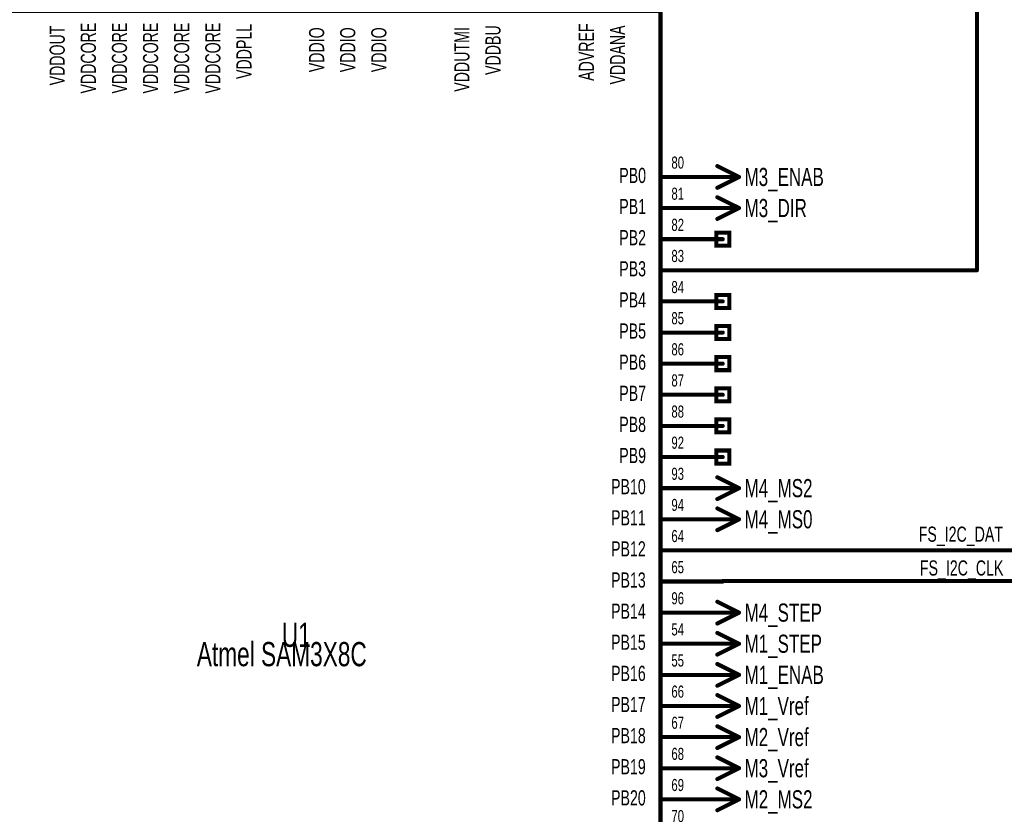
# Model space of a CAD drawing. Extents: x -0.3 to 11.2, y -0.5 to 7.6.
# Tile 11 of 14: x 4.8 to 7.2, y 3.6 to 5.5. Entities that reach past the tile are written whole.
import ezdxf
from ezdxf.enums import TextEntityAlignment as Align

# ---------------------------------------------------------------- set-up
doc = ezdxf.new("R2010")
doc.units = 0
for name, color, linetype in [('Element', 253, 'CONTINUOUS'), ('Net', 50, 'CONTINUOUS'), ('Pin', 50, 'CONTINUOUS'), ('Shapes', 252, 'CONTINUOUS')]:
    doc.layers.add(name, color=color, linetype=linetype)

msp = doc.modelspace()

# ---------------------------------------------------------------- linework, layer by layer
at = {"layer": 'Element', "linetype": 'CONTINUOUS', "const_width": 0.0098}
msp.add_lwpolyline([(4.635, 5.4861), (6.36, 5.4861), (6.36, 2.0111), (4.635, 2.0111), (4.635, 5.4861)], dxfattribs=at)
at = {"layer": 'Net', "linetype": 'CONTINUOUS', "const_width": 0.0098}
for points in [[(7.1222, 4.8611), (7.1222, 5.5989)], [(6.51, 4.8611), (7.1222, 4.8611)], [(6.51, 4.1861), (7.3276, 4.1861)], [(6.51, 4.1124), (7.846, 4.1124)]]:
    msp.add_lwpolyline(points, dxfattribs=at)
at = {"layer": 'Net', "linetype": 'CONTINUOUS', "const_width": 0.0049}
for points in [[(6.5075, 4.8611, 1), (6.5124, 4.8611, 1), (6.5075, 4.8611, 1)], [(7.1197, 4.8611, 1), (7.1246, 4.8611, 1), (7.1197, 4.8611, 1)], [(7.1197, 4.8611, 1), (7.1246, 4.8611, 1), (7.1197, 4.8611, 1)], [(6.5075, 4.1861, 1), (6.5124, 4.1861, 1), (6.5075, 4.1861, 1)], [(6.5075, 4.1124, 1), (6.5124, 4.1124, 1), (6.5075, 4.1124, 1)]]:
    msp.add_lwpolyline(points, format="xyb", dxfattribs=at)
at = {"layer": 'Pin', "linetype": 'CONTINUOUS', "const_width": 0.0098}
for points in [[(6.4969, 5.1123), (6.5493, 5.0861)], [(6.36, 5.0861), (6.51, 5.0861)], [(6.4969, 5.0599), (6.5493, 5.0861)], [(6.51, 5.0861), (6.5493, 5.0861)], [(6.4969, 5.0373), (6.5493, 5.0111)], [(6.36, 5.0111), (6.51, 5.0111)], [(6.4969, 4.9849), (6.5493, 5.0111)], [(6.51, 5.0111), (6.5493, 5.0111)], [(6.36, 4.9361), (6.51, 4.9361)], [(6.4942, 4.9519), (6.5257, 4.9519), (6.5257, 4.9204), (6.4942, 4.9204), (6.4942, 4.9519)], [(6.36, 4.8611), (6.51, 4.8611)], [(6.4942, 4.8019), (6.5257, 4.8019), (6.5257, 4.7704), (6.4942, 4.7704), (6.4942, 4.8019)], [(6.36, 4.7861), (6.51, 4.7861)], [(6.4942, 4.7269), (6.5257, 4.7269), (6.5257, 4.6954), (6.4942, 4.6954), (6.4942, 4.7269)], [(6.36, 4.7111), (6.51, 4.7111)], [(6.4942, 4.6519), (6.5257, 4.6519), (6.5257, 4.6204), (6.4942, 4.6204), (6.4942, 4.6519)], [(6.36, 4.6361), (6.51, 4.6361)], [(6.4942, 4.5769), (6.5257, 4.5769), (6.5257, 4.5454), (6.4942, 4.5454), (6.4942, 4.5769)], [(6.36, 4.5611), (6.51, 4.5611)], [(6.36, 4.4861), (6.51, 4.4861)], [(6.4942, 4.5019), (6.5257, 4.5019), (6.5257, 4.4704), (6.4942, 4.4704), (6.4942, 4.5019)], [(6.36, 4.4111), (6.51, 4.4111)], [(6.4942, 4.4269), (6.5257, 4.4269), (6.5257, 4.3954), (6.4942, 4.3954), (6.4942, 4.4269)], [(6.4969, 4.3623), (6.5493, 4.3361)], [(6.36, 4.3361), (6.51, 4.3361)], [(6.4969, 4.3099), (6.5493, 4.3361)], [(6.51, 4.3361), (6.5493, 4.3361)], [(6.4969, 4.2873), (6.5493, 4.2611)], [(6.36, 4.2611), (6.51, 4.2611)], [(6.4969, 4.2349), (6.5493, 4.2611)], [(6.51, 4.2611), (6.5493, 4.2611)], [(6.36, 4.1861), (6.51, 4.1861)], [(6.36, 4.1111), (6.51, 4.1111)], [(6.4969, 4.0623), (6.5493, 4.0361)], [(6.36, 4.0361), (6.51, 4.0361)], [(6.4969, 4.0099), (6.5493, 4.0361)], [(6.51, 4.0361), (6.5493, 4.0361)], [(6.4969, 3.9873), (6.5493, 3.9611)], [(6.36, 3.9611), (6.51, 3.9611)], [(6.4969, 3.9349), (6.5493, 3.9611)], [(6.51, 3.9611), (6.5493, 3.9611)], [(6.4969, 3.9123), (6.5493, 3.8861)], [(6.36, 3.8861), (6.51, 3.8861)], [(6.4969, 3.8599), (6.5493, 3.8861)], [(6.51, 3.8861), (6.5493, 3.8861)], [(6.4969, 3.8373), (6.5493, 3.8111)], [(6.36, 3.8111), (6.51, 3.8111)], [(6.4969, 3.7849), (6.5493, 3.8111)], [(6.51, 3.8111), (6.5493, 3.8111)], [(6.4969, 3.7623), (6.5493, 3.7361)], [(6.36, 3.7361), (6.51, 3.7361)], [(6.4969, 3.7099), (6.5493, 3.7361)], [(6.51, 3.7361), (6.5493, 3.7361)], [(6.4969, 3.6873), (6.5493, 3.6611)], [(6.36, 3.6611), (6.51, 3.6611)], [(6.4969, 3.6349), (6.5493, 3.6611)], [(6.51, 3.6611), (6.5493, 3.6611)], [(6.4969, 3.6123), (6.5493, 3.5861)], [(6.36, 3.5861), (6.51, 3.5861)], [(6.4969, 3.5599), (6.5493, 3.5861)], [(6.51, 3.5861), (6.5493, 3.5861)]]:
    msp.add_lwpolyline(points, dxfattribs=at)
at = {"layer": 'Pin', "linetype": 'CONTINUOUS', "const_width": 0.0049}
for points in [[(6.4944, 5.1123, 1), (6.4993, 5.1123, 1), (6.4944, 5.1123, 1)], [(6.3575, 5.0861, 1), (6.3624, 5.0861, 1), (6.3575, 5.0861, 1)], [(6.5075, 5.0861, 1), (6.5124, 5.0861, 1), (6.5075, 5.0861, 1)], [(6.5075, 5.0861, 1), (6.5124, 5.0861, 1), (6.5075, 5.0861, 1)], [(6.5469, 5.0861, 1), (6.5518, 5.0861, 1), (6.5469, 5.0861, 1)], [(6.5469, 5.0861, 1), (6.5518, 5.0861, 1), (6.5469, 5.0861, 1)], [(6.5469, 5.0861, 1), (6.5518, 5.0861, 1), (6.5469, 5.0861, 1)], [(6.4944, 5.0599, 1), (6.4993, 5.0599, 1), (6.4944, 5.0599, 1)], [(6.4944, 5.0373, 1), (6.4993, 5.0373, 1), (6.4944, 5.0373, 1)], [(6.3575, 5.0111, 1), (6.3624, 5.0111, 1), (6.3575, 5.0111, 1)], [(6.5075, 5.0111, 1), (6.5124, 5.0111, 1), (6.5075, 5.0111, 1)], [(6.5075, 5.0111, 1), (6.5124, 5.0111, 1), (6.5075, 5.0111, 1)], [(6.5469, 5.0111, 1), (6.5518, 5.0111, 1), (6.5469, 5.0111, 1)], [(6.5469, 5.0111, 1), (6.5518, 5.0111, 1), (6.5469, 5.0111, 1)], [(6.5469, 5.0111, 1), (6.5518, 5.0111, 1), (6.5469, 5.0111, 1)], [(6.4944, 4.9849, 1), (6.4993, 4.9849, 1), (6.4944, 4.9849, 1)], [(6.3575, 4.9361, 1), (6.3624, 4.9361, 1), (6.3575, 4.9361, 1)], [(6.5075, 4.9361, 1), (6.5124, 4.9361, 1), (6.5075, 4.9361, 1)], [(6.3575, 4.8611, 1), (6.3624, 4.8611, 1), (6.3575, 4.8611, 1)], [(6.5075, 4.8611, 1), (6.5124, 4.8611, 1), (6.5075, 4.8611, 1)], [(6.3575, 4.7861, 1), (6.3624, 4.7861, 1), (6.3575, 4.7861, 1)], [(6.5075, 4.7861, 1), (6.5124, 4.7861, 1), (6.5075, 4.7861, 1)], [(6.3575, 4.7111, 1), (6.3624, 4.7111, 1), (6.3575, 4.7111, 1)], [(6.5075, 4.7111, 1), (6.5124, 4.7111, 1), (6.5075, 4.7111, 1)], [(6.3575, 4.6361, 1), (6.3624, 4.6361, 1), (6.3575, 4.6361, 1)], [(6.5075, 4.6361, 1), (6.5124, 4.6361, 1), (6.5075, 4.6361, 1)], [(6.3575, 4.5611, 1), (6.3624, 4.5611, 1), (6.3575, 4.5611, 1)], [(6.5075, 4.5611, 1), (6.5124, 4.5611, 1), (6.5075, 4.5611, 1)], [(6.3575, 4.4861, 1), (6.3624, 4.4861, 1), (6.3575, 4.4861, 1)], [(6.5075, 4.4861, 1), (6.5124, 4.4861, 1), (6.5075, 4.4861, 1)], [(6.3575, 4.4111, 1), (6.3624, 4.4111, 1), (6.3575, 4.4111, 1)], [(6.5075, 4.4111, 1), (6.5124, 4.4111, 1), (6.5075, 4.4111, 1)], [(6.4944, 4.3623, 1), (6.4993, 4.3623, 1), (6.4944, 4.3623, 1)], [(6.3575, 4.3361, 1), (6.3624, 4.3361, 1), (6.3575, 4.3361, 1)], [(6.5075, 4.3361, 1), (6.5124, 4.3361, 1), (6.5075, 4.3361, 1)], [(6.5075, 4.3361, 1), (6.5124, 4.3361, 1), (6.5075, 4.3361, 1)], [(6.5469, 4.3361, 1), (6.5518, 4.3361, 1), (6.5469, 4.3361, 1)], [(6.5469, 4.3361, 1), (6.5518, 4.3361, 1), (6.5469, 4.3361, 1)], [(6.5469, 4.3361, 1), (6.5518, 4.3361, 1), (6.5469, 4.3361, 1)], [(6.4944, 4.3099, 1), (6.4993, 4.3099, 1), (6.4944, 4.3099, 1)], [(6.4944, 4.2873, 1), (6.4993, 4.2873, 1), (6.4944, 4.2873, 1)], [(6.3575, 4.2611, 1), (6.3624, 4.2611, 1), (6.3575, 4.2611, 1)], [(6.5075, 4.2611, 1), (6.5124, 4.2611, 1), (6.5075, 4.2611, 1)], [(6.5075, 4.2611, 1), (6.5124, 4.2611, 1), (6.5075, 4.2611, 1)], [(6.5469, 4.2611, 1), (6.5518, 4.2611, 1), (6.5469, 4.2611, 1)], [(6.5469, 4.2611, 1), (6.5518, 4.2611, 1), (6.5469, 4.2611, 1)], [(6.5469, 4.2611, 1), (6.5518, 4.2611, 1), (6.5469, 4.2611, 1)], [(6.4944, 4.2349, 1), (6.4993, 4.2349, 1), (6.4944, 4.2349, 1)], [(6.3575, 4.1861, 1), (6.3624, 4.1861, 1), (6.3575, 4.1861, 1)], [(6.5075, 4.1861, 1), (6.5124, 4.1861, 1), (6.5075, 4.1861, 1)], [(6.3575, 4.1111, 1), (6.3624, 4.1111, 1), (6.3575, 4.1111, 1)], [(6.5075, 4.1111, 1), (6.5124, 4.1111, 1), (6.5075, 4.1111, 1)], [(6.4944, 4.0623, 1), (6.4993, 4.0623, 1), (6.4944, 4.0623, 1)], [(6.3575, 4.0361, 1), (6.3624, 4.0361, 1), (6.3575, 4.0361, 1)], [(6.5075, 4.0361, 1), (6.5124, 4.0361, 1), (6.5075, 4.0361, 1)], [(6.5075, 4.0361, 1), (6.5124, 4.0361, 1), (6.5075, 4.0361, 1)], [(6.5469, 4.0361, 1), (6.5518, 4.0361, 1), (6.5469, 4.0361, 1)], [(6.5469, 4.0361, 1), (6.5518, 4.0361, 1), (6.5469, 4.0361, 1)], [(6.5469, 4.0361, 1), (6.5518, 4.0361, 1), (6.5469, 4.0361, 1)], [(6.4944, 4.0099, 1), (6.4993, 4.0099, 1), (6.4944, 4.0099, 1)], [(6.4944, 3.9873, 1), (6.4993, 3.9873, 1), (6.4944, 3.9873, 1)], [(6.3575, 3.9611, 1), (6.3624, 3.9611, 1), (6.3575, 3.9611, 1)], [(6.5075, 3.9611, 1), (6.5124, 3.9611, 1), (6.5075, 3.9611, 1)], [(6.5075, 3.9611, 1), (6.5124, 3.9611, 1), (6.5075, 3.9611, 1)], [(6.5469, 3.9611, 1), (6.5518, 3.9611, 1), (6.5469, 3.9611, 1)], [(6.5469, 3.9611, 1), (6.5518, 3.9611, 1), (6.5469, 3.9611, 1)], [(6.5469, 3.9611, 1), (6.5518, 3.9611, 1), (6.5469, 3.9611, 1)], [(6.4944, 3.9349, 1), (6.4993, 3.9349, 1), (6.4944, 3.9349, 1)], [(6.4944, 3.9123, 1), (6.4993, 3.9123, 1), (6.4944, 3.9123, 1)], [(6.3575, 3.8861, 1), (6.3624, 3.8861, 1), (6.3575, 3.8861, 1)], [(6.5075, 3.8861, 1), (6.5124, 3.8861, 1), (6.5075, 3.8861, 1)], [(6.5075, 3.8861, 1), (6.5124, 3.8861, 1), (6.5075, 3.8861, 1)], [(6.5469, 3.8861, 1), (6.5518, 3.8861, 1), (6.5469, 3.8861, 1)], [(6.5469, 3.8861, 1), (6.5518, 3.8861, 1), (6.5469, 3.8861, 1)], [(6.5469, 3.8861, 1), (6.5518, 3.8861, 1), (6.5469, 3.8861, 1)], [(6.4944, 3.8599, 1), (6.4993, 3.8599, 1), (6.4944, 3.8599, 1)], [(6.4944, 3.8373, 1), (6.4993, 3.8373, 1), (6.4944, 3.8373, 1)], [(6.3575, 3.8111, 1), (6.3624, 3.8111, 1), (6.3575, 3.8111, 1)], [(6.5075, 3.8111, 1), (6.5124, 3.8111, 1), (6.5075, 3.8111, 1)], [(6.5075, 3.8111, 1), (6.5124, 3.8111, 1), (6.5075, 3.8111, 1)], [(6.5469, 3.8111, 1), (6.5518, 3.8111, 1), (6.5469, 3.8111, 1)], [(6.5469, 3.8111, 1), (6.5518, 3.8111, 1), (6.5469, 3.8111, 1)], [(6.5469, 3.8111, 1), (6.5518, 3.8111, 1), (6.5469, 3.8111, 1)], [(6.4944, 3.7849, 1), (6.4993, 3.7849, 1), (6.4944, 3.7849, 1)], [(6.4944, 3.7623, 1), (6.4993, 3.7623, 1), (6.4944, 3.7623, 1)], [(6.3575, 3.7361, 1), (6.3624, 3.7361, 1), (6.3575, 3.7361, 1)], [(6.5075, 3.7361, 1), (6.5124, 3.7361, 1), (6.5075, 3.7361, 1)], [(6.5075, 3.7361, 1), (6.5124, 3.7361, 1), (6.5075, 3.7361, 1)], [(6.5469, 3.7361, 1), (6.5518, 3.7361, 1), (6.5469, 3.7361, 1)], [(6.5469, 3.7361, 1), (6.5518, 3.7361, 1), (6.5469, 3.7361, 1)], [(6.5469, 3.7361, 1), (6.5518, 3.7361, 1), (6.5469, 3.7361, 1)], [(6.4944, 3.7099, 1), (6.4993, 3.7099, 1), (6.4944, 3.7099, 1)], [(6.4944, 3.6873, 1), (6.4993, 3.6873, 1), (6.4944, 3.6873, 1)], [(6.3575, 3.6611, 1), (6.3624, 3.6611, 1), (6.3575, 3.6611, 1)], [(6.5075, 3.6611, 1), (6.5124, 3.6611, 1), (6.5075, 3.6611, 1)], [(6.5075, 3.6611, 1), (6.5124, 3.6611, 1), (6.5075, 3.6611, 1)], [(6.5469, 3.6611, 1), (6.5518, 3.6611, 1), (6.5469, 3.6611, 1)], [(6.5469, 3.6611, 1), (6.5518, 3.6611, 1), (6.5469, 3.6611, 1)], [(6.5469, 3.6611, 1), (6.5518, 3.6611, 1), (6.5469, 3.6611, 1)], [(6.4944, 3.6349, 1), (6.4993, 3.6349, 1), (6.4944, 3.6349, 1)], [(6.4944, 3.6123, 1), (6.4993, 3.6123, 1), (6.4944, 3.6123, 1)], [(6.3575, 3.5861, 1), (6.3624, 3.5861, 1), (6.3575, 3.5861, 1)], [(6.5075, 3.5861, 1), (6.5124, 3.5861, 1), (6.5075, 3.5861, 1)], [(6.5075, 3.5861, 1), (6.5124, 3.5861, 1), (6.5075, 3.5861, 1)], [(6.5469, 3.5861, 1), (6.5518, 3.5861, 1), (6.5469, 3.5861, 1)], [(6.5469, 3.5861, 1), (6.5518, 3.5861, 1), (6.5469, 3.5861, 1)], [(6.5469, 3.5861, 1), (6.5518, 3.5861, 1), (6.5469, 3.5861, 1)], [(6.4944, 3.5599, 1), (6.4993, 3.5599, 1), (6.4944, 3.5599, 1)]]:
    msp.add_lwpolyline(points, format="xyb", dxfattribs=at)

# ---------------------------------------------------------------- texts
at = {"layer": 'Element', "width": 0.7}
msp.add_text('U1', height=0.0583, dxfattribs=at).set_placement((5.4475, 3.9361), align=Align.BOTTOM_LEFT)
msp.add_text('Atmel SAM3X8C', height=0.0583, dxfattribs=at).set_placement((5.4475, 3.9361), align=Align.MIDDLE_CENTER)
at = {"layer": 'Pin', "width": 0.7}
for s, p in [('VDDOUT', (4.8881, 5.3067)), ('VDDCORE', (4.9631, 5.2871)), ('VDDCORE', (5.0381, 5.2871)), ('VDDCORE', (5.1131, 5.2871)), ('VDDCORE', (5.1881, 5.2871)), ('VDDCORE', (5.2631, 5.2871)), ('VDDPLL', (5.3381, 5.3221)), ('VDDIO', (5.5131, 5.3385)), ('VDDIO', (5.5881, 5.3385)), ('VDDIO', (5.6631, 5.3385)), ('VDDUTMI', (5.8631, 5.2914)), ('VDDBU', (5.9381, 5.3319)), ('ADVREF', (6.1631, 5.3177)), ('VDDANA', (6.2381, 5.3089))]:
    msp.add_text(s, height=0.0365, rotation=90, dxfattribs=at).set_placement(p, align=Align.TOP_LEFT)
for s, height, p in [('80', 0.0292, (6.3862, 5.1353)), ('PB0', 0.0365, (6.2605, 5.108)), ('M3_ENAB', 0.0437, (6.5625, 5.108)), ('81', 0.0292, (6.3862, 5.0603)), ('PB1', 0.0365, (6.2605, 5.033)), ('M3_DIR', 0.0437, (6.5625, 5.033)), ('82', 0.0292, (6.3862, 4.9853)), ('PB2', 0.0365, (6.2605, 4.958)), ('83', 0.0292, (6.3862, 4.9103)), ('PB3', 0.0365, (6.2605, 4.883)), ('84', 0.0292, (6.3862, 4.8353)), ('PB4', 0.0365, (6.2605, 4.808)), ('85', 0.0292, (6.3862, 4.7603)), ('PB5', 0.0365, (6.2605, 4.733)), ('86', 0.0292, (6.3862, 4.6853)), ('PB6', 0.0365, (6.2605, 4.658)), ('87', 0.0292, (6.3862, 4.6103)), ('PB7', 0.0365, (6.2605, 4.583)), ('88', 0.0292, (6.3862, 4.5353)), ('PB8', 0.0365, (6.2605, 4.508)), ('92', 0.0292, (6.3862, 4.4603)), ('PB9', 0.0365, (6.2605, 4.433)), ('93', 0.0292, (6.3862, 4.3853)), ('PB10', 0.0365, (6.2408, 4.358)), ('M4_MS2', 0.0437, (6.5625, 4.358)), ('94', 0.0292, (6.3862, 4.3103)), ('PB11', 0.0365, (6.2408, 4.283)), ('M4_MS0', 0.0437, (6.5625, 4.283)), ('64', 0.0292, (6.3862, 4.2353)), ('PB12', 0.0365, (6.2408, 4.208)), ('65', 0.0292, (6.3862, 4.1603)), ('PB13', 0.0365, (6.2408, 4.133)), ('96', 0.0292, (6.3862, 4.0853)), ('PB14', 0.0365, (6.2408, 4.058)), ('M4_STEP', 0.0437, (6.5625, 4.058)), ('54', 0.0292, (6.3862, 4.0103)), ('PB15', 0.0365, (6.2408, 3.983)), ('M1_STEP', 0.0437, (6.5625, 3.983)), ('55', 0.0292, (6.3862, 3.9353)), ('PB16', 0.0365, (6.2408, 3.908)), ('M1_ENAB', 0.0437, (6.5625, 3.908)), ('66', 0.0292, (6.3862, 3.8603)), ('PB17', 0.0365, (6.2408, 3.833)), ('M1_Vref', 0.0437, (6.5625, 3.833)), ('67', 0.0292, (6.3862, 3.7853)), ('PB18', 0.0365, (6.2408, 3.758)), ('M2_Vref', 0.0437, (6.5625, 3.758)), ('68', 0.0292, (6.3862, 3.7103)), ('PB19', 0.0365, (6.2408, 3.683)), ('M3_Vref', 0.0437, (6.5625, 3.683)), ('69', 0.0292, (6.3862, 3.6353)), ('PB20', 0.0365, (6.2408, 3.608)), ('M2_MS2', 0.0437, (6.5625, 3.608)), ('70', 0.0292, (6.3862, 3.5603))]:
    msp.add_text(s, height=height, dxfattribs=at).set_placement(p, align=Align.TOP_LEFT)
at = {"layer": 'Shapes', "width": 0.7}
for s, p in [('FS_I2C_DAT', (7.0836, 4.2252)), ('FS_I2C_CLK', (7.0855, 4.1438))]:
    msp.add_text(s, height=0.0365, dxfattribs=at).set_placement(p, align=Align.MIDDLE_CENTER)

doc.saveas('drawing.dxf')
